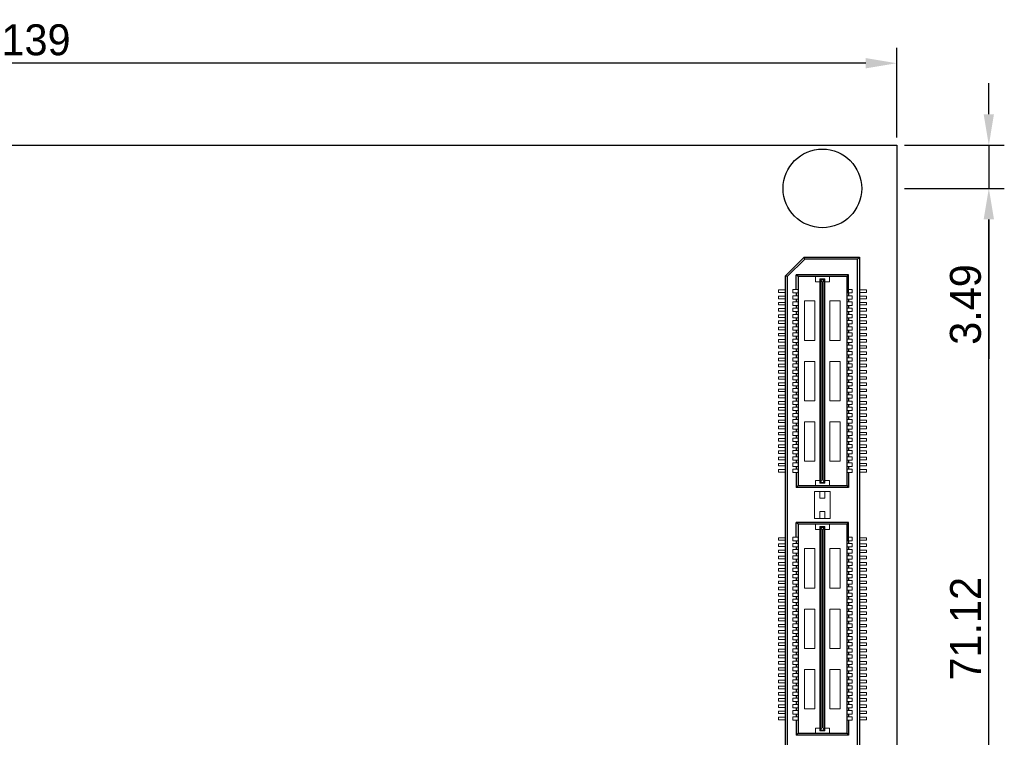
# Model space of a CAD drawing. Header units: millimetres. Extents: x 1095 to 1484, y 184 to 476.
# Tile 4 of 24: x 1178 to 1258, y 225 to 283. Entities that reach past the tile are written whole.
import ezdxf

# ---------------------------------------------------------------- set-up
doc = ezdxf.new("R2010")
doc.units = ezdxf.units.MM
doc.header["$LTSCALE"] = 0.1
doc.layers.add('daughter', color=7, linetype='Continuous')
doc.layers.add('yellow', color=5, linetype='Continuous')
doc.dimstyles.new('ISO-25', dxfattribs={"dimtxt": 2.5, "dimasz": 2.5, "dimexe": 1.25, "dimexo": 0.625, "dimtad": 1, "dimdsep": 46, "dimtxsty": 'Standard', "dimcen": 2.5, "dimadec": 0, "dimazin": 0, "dimtfac": 1, "dimtmove": 0, "dimatfit": 3, "dimfxl": 0, "dimarcsym": 0})

# ---------------------------------------------------------------- blocks, each defined once
blk = doc.blocks.new('*D1')
at = {"layer": 'Defpoints', "color": 0}
for p in [(1110.199, 279.427), (1110.199, 272.807), (1249.199, 272.807)]:
    blk.add_point(p, dxfattribs=at)
at = {"layer": 'yellow', "color": 0, "lineweight": -2}
for p, q in [((1110.199, 273.432), (1110.199, 280.677)), ((1249.199, 273.432), (1249.199, 280.677)), ((1246.699, 279.427), (1112.699, 279.427))]:
    blk.add_line(p, q, dxfattribs=at)
at = {"layer": 'yellow', "color": 0}
for points in [[(1112.699, 279.844), (1112.699, 279.011), (1110.199, 279.427)], [(1246.699, 279.844), (1246.699, 279.011), (1249.199, 279.427)]]:
    blk.add_solid(points, dxfattribs=at)
at = {"layer": 'yellow', "color": 0, "insert": (1179.699, 281.302), "char_height": 2.5, "attachment_point": 5}
blk.add_mtext('139', dxfattribs=at)
blk = doc.blocks.new('*D42')
at = {"layer": 'Defpoints', "color": 0}
for p in [(1249.199, 272.807), (1249.199, 269.315), (1256.64, 269.315)]:
    blk.add_point(p, dxfattribs=at)
at = {"layer": 'yellow', "color": 0, "lineweight": -2}
for p, q in [((1256.64, 275.307), (1256.64, 277.807)), ((1249.824, 272.807), (1257.89, 272.807)), ((1256.64, 272.807), (1256.64, 269.315)), ((1249.824, 269.315), (1257.89, 269.315)), ((1256.64, 266.815), (1256.64, 255.565))]:
    blk.add_line(p, q, dxfattribs=at)
at = {"layer": 'yellow', "color": 0}
for points in [[(1256.223, 275.307), (1257.056, 275.307), (1256.64, 272.807)], [(1256.223, 266.815), (1257.056, 266.815), (1256.64, 269.315)]]:
    blk.add_solid(points, dxfattribs=at)
at = {"layer": 'yellow', "color": 0, "insert": (1254.765, 259.94), "char_height": 2.5, "attachment_point": 5, "rotation": 90}
blk.add_mtext('3.49', dxfattribs=at)
blk = doc.blocks.new('*D43')
at = {"layer": 'Defpoints', "color": 0}
for p in [(1249.199, 269.315), (1256.64, 269.315), (1249.199, 198.195)]:
    blk.add_point(p, dxfattribs=at)
at = {"layer": 'yellow', "color": 0, "lineweight": -2}
for p, q in [((1249.824, 269.315), (1257.89, 269.315)), ((1256.64, 200.695), (1256.64, 266.815)), ((1249.824, 198.195), (1257.89, 198.195))]:
    blk.add_line(p, q, dxfattribs=at)
at = {"layer": 'yellow', "color": 0}
for points in [[(1256.223, 266.815), (1257.056, 266.815), (1256.64, 269.315)], [(1256.223, 200.695), (1257.056, 200.695), (1256.64, 198.195)]]:
    blk.add_solid(points, dxfattribs=at)
at = {"layer": 'yellow', "color": 0, "insert": (1254.765, 233.755), "char_height": 2.5, "attachment_point": 5, "rotation": 90}
blk.add_mtext('71.12', dxfattribs=at)

msp = doc.modelspace()

# ---------------------------------------------------------------- linework, layer by layer
for p, q in [((1240.214, 262.259), (1241.715, 263.759)), ((1241.776, 263.611), (1240.362, 262.198)), ((1241.776, 263.611), (1241.715, 263.759)), ((1241.715, 263.759), (1246.184, 263.759)), ((1246.036, 263.611), (1241.776, 263.611)), ((1246.036, 263.611), (1246.184, 263.759)), ((1246.036, 203.899), (1246.036, 263.611)), ((1246.184, 263.759), (1246.184, 203.75)), ((1240.214, 205.251), (1240.214, 262.259)), ((1240.362, 262.198), (1240.214, 262.259)), ((1240.362, 262.198), (1240.362, 205.312)), ((1245.316, 262.343), (1241.083, 262.343)), ((1241.231, 262.198), (1241.083, 262.343)), ((1241.083, 261.145), (1241.083, 262.343)), ((1245.168, 262.198), (1241.231, 262.198)), ((1241.231, 262.198), (1241.231, 245.318)), ((1245.168, 262.198), (1245.168, 245.318)), ((1245.171, 262.198), (1245.316, 262.343)), ((1245.316, 260.871), (1245.316, 262.343)), ((1241.083, 260.871), (1241.083, 260.645)), ((1245.316, 260.871), (1245.316, 260.645)), ((1241.083, 260.371), (1241.083, 260.145)), ((1245.316, 260.371), (1245.316, 260.145)), ((1241.083, 259.871), (1241.083, 259.645)), ((1241.083, 259.371), (1241.083, 259.145)), ((1245.316, 259.871), (1245.316, 259.645)), ((1245.316, 259.371), (1245.316, 259.145)), ((1241.083, 258.871), (1241.083, 258.645)), ((1245.316, 258.871), (1245.316, 258.645)), ((1241.083, 258.371), (1241.083, 258.145)), ((1241.083, 257.871), (1241.083, 257.645)), ((1245.316, 258.371), (1245.316, 258.145)), ((1245.316, 257.871), (1245.316, 257.645)), ((1241.083, 257.371), (1241.083, 257.145)), ((1241.083, 256.871), (1241.083, 256.645)), ((1245.316, 257.371), (1245.316, 257.145)), ((1245.316, 256.871), (1245.316, 256.645)), ((1241.083, 256.371), (1241.083, 256.145)), ((1245.316, 256.371), (1245.316, 256.145)), ((1241.083, 255.871), (1241.083, 255.645)), ((1241.083, 255.371), (1241.083, 255.145)), ((1245.316, 255.871), (1245.316, 255.645)), ((1245.316, 255.371), (1245.316, 255.145)), ((1241.083, 254.871), (1241.083, 254.645)), ((1245.316, 254.871), (1245.316, 254.645)), ((1241.083, 254.371), (1241.083, 254.145)), ((1241.083, 253.871), (1241.083, 253.645)), ((1245.316, 254.371), (1245.316, 254.145)), ((1245.316, 253.871), (1245.316, 253.645)), ((1241.083, 253.371), (1241.083, 253.145)), ((1241.083, 252.871), (1241.083, 252.645)), ((1245.316, 253.371), (1245.316, 253.145)), ((1245.316, 252.871), (1245.316, 252.645)), ((1241.083, 252.371), (1241.083, 252.145)), ((1245.316, 252.371), (1245.316, 252.145)), ((1241.083, 251.871), (1241.083, 251.645)), ((1241.083, 251.371), (1241.083, 251.145)), ((1245.316, 251.871), (1245.316, 251.645)), ((1245.316, 251.371), (1245.316, 251.145)), ((1241.083, 250.871), (1241.083, 250.645)), ((1245.316, 250.871), (1245.316, 250.645)), ((1241.083, 250.371), (1241.083, 250.145)), ((1241.083, 249.871), (1241.083, 249.645)), ((1245.316, 250.371), (1245.316, 250.145)), ((1245.316, 249.871), (1245.316, 249.645)), ((1241.083, 249.371), (1241.083, 249.145)), ((1241.083, 248.871), (1241.083, 248.645)), ((1245.316, 249.371), (1245.316, 249.145)), ((1245.316, 248.871), (1245.316, 248.645)), ((1241.083, 248.371), (1241.083, 248.145)), ((1245.316, 248.371), (1245.316, 248.145)), ((1241.083, 247.871), (1241.083, 247.645)), ((1241.083, 247.371), (1241.083, 247.145)), ((1245.316, 247.871), (1245.316, 247.645)), ((1245.316, 247.371), (1245.316, 247.145)), ((1241.083, 246.871), (1241.083, 246.645)), ((1245.316, 246.871), (1245.316, 246.645)), ((1241.083, 246.371), (1241.083, 245.153)), ((1245.316, 246.371), (1245.316, 245.153)), ((1241.231, 245.318), (1241.083, 245.153)), ((1245.316, 245.153), (1241.083, 245.153)), ((1241.231, 245.318), (1245.168, 245.318)), ((1245.168, 245.318), (1245.316, 245.153)), ((1245.316, 242.34), (1241.083, 242.34)), ((1241.083, 241.142), (1241.083, 242.34)), ((1241.231, 242.195), (1241.083, 242.34)), ((1245.168, 242.195), (1241.231, 242.195)), ((1241.231, 242.195), (1241.231, 225.315)), ((1245.168, 242.195), (1245.168, 225.315)), ((1245.171, 242.195), (1245.316, 242.34)), ((1245.316, 240.868), (1245.316, 242.34)), ((1241.083, 240.868), (1241.083, 240.642)), ((1241.083, 240.368), (1241.083, 240.142)), ((1245.316, 240.868), (1245.316, 240.642)), ((1245.316, 240.368), (1245.316, 240.142)), ((1241.083, 239.868), (1241.083, 239.642)), ((1241.083, 239.368), (1241.083, 239.142)), ((1245.316, 239.868), (1245.316, 239.642)), ((1245.316, 239.368), (1245.316, 239.142)), ((1241.083, 238.868), (1241.083, 238.642)), ((1245.316, 238.868), (1245.316, 238.642)), ((1241.083, 238.368), (1241.083, 238.142)), ((1241.083, 237.868), (1241.083, 237.642)), ((1245.316, 238.368), (1245.316, 238.142)), ((1245.316, 237.868), (1245.316, 237.642)), ((1241.083, 237.368), (1241.083, 237.142)), ((1245.316, 237.368), (1245.316, 237.142)), ((1241.083, 236.868), (1241.083, 236.642)), ((1241.083, 236.368), (1241.083, 236.142)), ((1245.316, 236.868), (1245.316, 236.642)), ((1245.316, 236.368), (1245.316, 236.142)), ((1241.083, 235.868), (1241.083, 235.642)), ((1241.083, 235.368), (1241.083, 235.142)), ((1245.316, 235.868), (1245.316, 235.642)), ((1245.316, 235.368), (1245.316, 235.142)), ((1241.083, 234.868), (1241.083, 234.642)), ((1245.316, 234.868), (1245.316, 234.642)), ((1241.083, 234.368), (1241.083, 234.142)), ((1241.083, 233.868), (1241.083, 233.642)), ((1245.316, 234.368), (1245.316, 234.142)), ((1245.316, 233.868), (1245.316, 233.642)), ((1241.083, 233.368), (1241.083, 233.142)), ((1245.316, 233.368), (1245.316, 233.142)), ((1241.083, 232.868), (1241.083, 232.642)), ((1241.083, 232.368), (1241.083, 232.142)), ((1245.316, 232.868), (1245.316, 232.642)), ((1245.316, 232.368), (1245.316, 232.142)), ((1241.083, 231.868), (1241.083, 231.642)), ((1245.316, 231.868), (1245.316, 231.642)), ((1241.083, 231.368), (1241.083, 231.142)), ((1241.083, 230.868), (1241.083, 230.642)), ((1245.316, 231.368), (1245.316, 231.142)), ((1245.316, 230.868), (1245.316, 230.642)), ((1241.083, 230.368), (1241.083, 230.142)), ((1241.083, 229.868), (1241.083, 229.642)), ((1245.316, 230.368), (1245.316, 230.142)), ((1245.316, 229.868), (1245.316, 229.642)), ((1241.083, 229.368), (1241.083, 229.142)), ((1245.316, 229.368), (1245.316, 229.142)), ((1241.083, 228.868), (1241.083, 228.642)), ((1241.083, 228.368), (1241.083, 228.142)), ((1245.316, 228.868), (1245.316, 228.642)), ((1245.316, 228.368), (1245.316, 228.142)), ((1241.083, 227.868), (1241.083, 227.642)), ((1245.316, 227.868), (1245.316, 227.642)), ((1241.083, 227.368), (1241.083, 227.142)), ((1241.083, 226.868), (1241.083, 226.642)), ((1245.316, 227.368), (1245.316, 227.142)), ((1245.316, 226.868), (1245.316, 226.642)), ((1241.083, 226.368), (1241.083, 225.15)), ((1245.316, 226.368), (1245.316, 225.15)), ((1241.231, 225.315), (1241.083, 225.15)), ((1245.316, 225.15), (1241.083, 225.15)), ((1241.231, 225.315), (1245.168, 225.315)), ((1245.168, 225.315), (1245.316, 225.15))]:
    msp.add_line(p, q)
at = {"lineweight": 5}
for p, q in [((1242.634, 262.198), (1242.634, 261.778)), ((1242.989, 261.778), (1242.634, 261.778)), ((1243.409, 262.004), (1242.989, 262.004)), ((1242.989, 261.778), (1242.989, 262.004)), ((1243.006, 261.94), (1243.393, 261.94)), ((1243.006, 245.576), (1243.006, 261.94)), ((1243.151, 261.761), (1243.038, 261.94)), ((1243.038, 245.576), (1243.038, 261.94)), ((1243.151, 245.755), (1243.151, 261.761)), ((1243.248, 261.761), (1243.345, 261.94)), ((1243.248, 245.755), (1243.248, 261.761)), ((1243.345, 245.576), (1243.345, 261.94)), ((1243.393, 245.576), (1243.393, 261.94)), ((1243.409, 261.778), (1243.409, 262.004)), ((1243.765, 261.778), (1243.409, 261.778)), ((1243.765, 262.198), (1243.765, 261.778)), ((1239.645, 261.113), (1240.214, 261.113)), ((1239.645, 260.903), (1239.645, 261.113)), ((1239.645, 260.903), (1240.214, 260.903)), ((1240.808, 261.145), (1241.228, 261.145)), ((1240.808, 261.145), (1240.808, 260.871)), ((1240.808, 260.871), (1241.228, 260.871)), ((1245.591, 261.145), (1245.171, 261.145)), ((1245.591, 260.871), (1245.171, 260.871)), ((1245.591, 261.145), (1245.591, 260.871)), ((1246.754, 261.113), (1246.184, 261.113)), ((1246.754, 260.903), (1246.184, 260.903)), ((1246.754, 260.903), (1246.754, 261.113)), ((1239.645, 260.403), (1239.645, 260.613)), ((1239.645, 260.613), (1240.214, 260.613)), ((1239.645, 260.403), (1240.214, 260.403)), ((1239.645, 259.903), (1239.645, 260.113)), ((1239.645, 260.113), (1240.214, 260.113)), ((1240.808, 260.645), (1240.808, 260.371)), ((1240.808, 260.645), (1241.228, 260.645)), ((1240.808, 260.371), (1241.228, 260.371)), ((1240.808, 260.145), (1240.808, 259.871)), ((1240.808, 260.145), (1241.228, 260.145)), ((1241.761, 260.229), (1241.761, 257.046)), ((1242.602, 260.229), (1241.761, 260.229)), ((1242.602, 260.229), (1242.602, 257.046)), ((1243.797, 260.229), (1243.797, 257.046)), ((1244.637, 260.229), (1243.797, 260.229)), ((1244.637, 260.229), (1244.637, 257.046)), ((1245.591, 260.645), (1245.171, 260.645)), ((1245.591, 260.371), (1245.171, 260.371)), ((1245.591, 260.145), (1245.171, 260.145)), ((1245.591, 260.645), (1245.591, 260.371)), ((1245.591, 260.145), (1245.591, 259.871)), ((1246.754, 260.613), (1246.184, 260.613)), ((1246.754, 260.403), (1246.184, 260.403)), ((1246.754, 260.113), (1246.184, 260.113)), ((1246.754, 260.403), (1246.754, 260.613)), ((1246.754, 259.903), (1246.754, 260.113)), ((1239.645, 259.903), (1240.214, 259.903)), ((1239.645, 259.613), (1240.214, 259.613)), ((1239.645, 259.403), (1239.645, 259.613)), ((1239.645, 259.403), (1240.214, 259.403)), ((1240.808, 259.871), (1241.228, 259.871)), ((1240.808, 259.645), (1241.228, 259.645)), ((1240.808, 259.645), (1240.808, 259.371)), ((1240.808, 259.371), (1241.228, 259.371)), ((1245.591, 259.871), (1245.171, 259.871)), ((1245.591, 259.645), (1245.171, 259.645)), ((1245.591, 259.371), (1245.171, 259.371)), ((1245.591, 259.645), (1245.591, 259.371)), ((1246.754, 259.903), (1246.184, 259.903)), ((1246.754, 259.613), (1246.184, 259.613)), ((1246.754, 259.403), (1246.184, 259.403)), ((1246.754, 259.403), (1246.754, 259.613)), ((1239.645, 258.903), (1239.645, 259.113)), ((1239.645, 259.113), (1240.214, 259.113)), ((1239.645, 258.903), (1240.214, 258.903)), ((1239.645, 258.613), (1240.214, 258.613)), ((1239.645, 258.403), (1239.645, 258.613)), ((1240.808, 259.145), (1240.808, 258.871)), ((1240.808, 259.145), (1241.228, 259.145)), ((1240.808, 258.871), (1241.228, 258.871)), ((1240.808, 258.645), (1241.228, 258.645)), ((1240.808, 258.645), (1240.808, 258.371)), ((1245.591, 259.145), (1245.171, 259.145)), ((1245.591, 258.871), (1245.171, 258.871)), ((1245.591, 258.645), (1245.171, 258.645)), ((1245.591, 259.145), (1245.591, 258.871)), ((1245.591, 258.645), (1245.591, 258.371)), ((1246.754, 259.113), (1246.184, 259.113)), ((1246.754, 258.903), (1246.184, 258.903)), ((1246.754, 258.613), (1246.184, 258.613)), ((1246.754, 258.903), (1246.754, 259.113)), ((1246.754, 258.403), (1246.754, 258.613)), ((1239.645, 258.403), (1240.214, 258.403)), ((1239.645, 258.113), (1240.214, 258.113)), ((1239.645, 257.903), (1239.645, 258.113)), ((1239.645, 257.903), (1240.214, 257.903)), ((1239.645, 257.403), (1239.645, 257.613)), ((1239.645, 257.613), (1240.214, 257.613)), ((1240.808, 258.371), (1241.228, 258.371)), ((1240.808, 258.145), (1241.228, 258.145)), ((1240.808, 258.145), (1240.808, 257.871)), ((1240.808, 257.871), (1241.228, 257.871)), ((1240.808, 257.645), (1240.808, 257.371)), ((1240.808, 257.645), (1241.228, 257.645)), ((1245.591, 258.371), (1245.171, 258.371)), ((1245.591, 258.145), (1245.171, 258.145)), ((1245.591, 257.871), (1245.171, 257.871)), ((1245.591, 257.645), (1245.171, 257.645)), ((1245.591, 258.145), (1245.591, 257.871)), ((1245.591, 257.645), (1245.591, 257.371)), ((1246.754, 258.403), (1246.184, 258.403)), ((1246.754, 258.113), (1246.184, 258.113)), ((1246.754, 257.903), (1246.184, 257.903)), ((1246.754, 257.613), (1246.184, 257.613)), ((1246.754, 257.903), (1246.754, 258.113)), ((1246.754, 257.403), (1246.754, 257.613)), ((1239.645, 257.403), (1240.214, 257.403)), ((1239.645, 256.903), (1239.645, 257.113)), ((1239.645, 257.113), (1240.21, 257.113)), ((1239.645, 256.903), (1240.214, 256.903)), ((1240.808, 257.371), (1241.228, 257.371)), ((1240.808, 257.145), (1240.808, 256.871)), ((1240.808, 257.145), (1241.228, 257.145)), ((1240.808, 256.871), (1241.228, 256.871)), ((1242.602, 257.046), (1241.761, 257.046)), ((1244.637, 257.046), (1243.797, 257.046)), ((1245.591, 257.371), (1245.171, 257.371)), ((1245.591, 257.145), (1245.171, 257.145)), ((1245.591, 256.871), (1245.171, 256.871)), ((1245.591, 257.145), (1245.591, 256.871)), ((1246.754, 257.403), (1246.184, 257.403)), ((1246.754, 256.903), (1246.184, 256.903)), ((1246.754, 257.113), (1246.188, 257.113)), ((1246.754, 256.903), (1246.754, 257.113)), ((1239.645, 256.613), (1240.214, 256.613)), ((1239.645, 256.403), (1239.645, 256.613)), ((1239.645, 256.403), (1240.214, 256.403)), ((1239.645, 256.113), (1240.214, 256.113)), ((1239.645, 255.903), (1239.645, 256.113)), ((1240.808, 256.645), (1241.228, 256.645)), ((1240.808, 256.645), (1240.808, 256.371)), ((1240.808, 256.371), (1241.228, 256.371)), ((1240.808, 256.145), (1241.228, 256.145)), ((1240.808, 256.145), (1240.808, 255.871)), ((1245.591, 256.645), (1245.171, 256.645)), ((1245.591, 256.371), (1245.171, 256.371)), ((1245.591, 256.145), (1245.171, 256.145)), ((1245.591, 256.645), (1245.591, 256.371)), ((1245.591, 256.145), (1245.591, 255.871)), ((1246.754, 256.613), (1246.184, 256.613)), ((1246.754, 256.403), (1246.184, 256.403)), ((1246.754, 256.113), (1246.184, 256.113)), ((1246.754, 256.403), (1246.754, 256.613)), ((1246.754, 255.903), (1246.754, 256.113)), ((1239.645, 255.903), (1240.214, 255.903)), ((1239.645, 255.403), (1239.645, 255.613)), ((1239.645, 255.613), (1240.214, 255.613)), ((1239.645, 255.403), (1240.214, 255.403)), ((1240.808, 255.871), (1241.228, 255.871)), ((1240.808, 255.645), (1240.808, 255.371)), ((1240.808, 255.645), (1241.228, 255.645)), ((1240.808, 255.371), (1241.228, 255.371)), ((1241.761, 255.349), (1241.761, 252.167)), ((1242.602, 255.349), (1241.761, 255.349)), ((1242.602, 255.349), (1242.602, 252.167)), ((1243.797, 255.349), (1243.797, 252.167)), ((1244.637, 255.349), (1243.797, 255.349)), ((1244.637, 255.349), (1244.637, 252.167)), ((1245.591, 255.871), (1245.171, 255.871)), ((1245.591, 255.645), (1245.171, 255.645)), ((1245.591, 255.371), (1245.171, 255.371)), ((1245.591, 255.645), (1245.591, 255.371)), ((1246.754, 255.903), (1246.184, 255.903)), ((1246.754, 255.613), (1246.184, 255.613)), ((1246.754, 255.403), (1246.184, 255.403)), ((1246.754, 255.403), (1246.754, 255.613)), ((1239.645, 255.113), (1240.214, 255.113)), ((1239.645, 254.903), (1239.645, 255.113)), ((1239.645, 254.903), (1240.214, 254.903)), ((1239.645, 254.613), (1240.214, 254.613)), ((1239.645, 254.403), (1239.645, 254.613)), ((1240.808, 255.145), (1241.228, 255.145)), ((1240.808, 255.145), (1240.808, 254.871)), ((1240.808, 254.871), (1241.228, 254.871)), ((1240.808, 254.645), (1240.808, 254.371)), ((1240.808, 254.645), (1241.228, 254.645)), ((1245.591, 255.145), (1245.171, 255.145)), ((1245.591, 254.871), (1245.171, 254.871)), ((1245.591, 254.645), (1245.171, 254.645)), ((1245.591, 255.145), (1245.591, 254.871)), ((1245.591, 254.645), (1245.591, 254.371)), ((1246.754, 255.113), (1246.184, 255.113)), ((1246.754, 254.903), (1246.184, 254.903)), ((1246.754, 254.613), (1246.184, 254.613)), ((1246.754, 254.903), (1246.754, 255.113)), ((1246.754, 254.403), (1246.754, 254.613)), ((1239.645, 254.403), (1240.214, 254.403)), ((1239.645, 254.113), (1240.214, 254.113)), ((1239.645, 253.903), (1239.645, 254.113)), ((1239.645, 253.903), (1240.214, 253.903)), ((1240.808, 254.371), (1241.228, 254.371)), ((1240.808, 254.145), (1241.228, 254.145)), ((1240.808, 254.145), (1240.808, 253.871)), ((1240.808, 253.871), (1241.228, 253.871)), ((1240.808, 253.645), (1241.228, 253.645)), ((1240.808, 253.645), (1240.808, 253.371)), ((1245.591, 254.371), (1245.171, 254.371)), ((1245.591, 254.145), (1245.171, 254.145)), ((1245.591, 253.871), (1245.171, 253.871)), ((1245.591, 253.645), (1245.171, 253.645)), ((1245.591, 254.145), (1245.591, 253.871)), ((1245.591, 253.645), (1245.591, 253.371)), ((1246.754, 254.403), (1246.184, 254.403)), ((1246.754, 254.113), (1246.184, 254.113)), ((1246.754, 253.903), (1246.184, 253.903)), ((1246.754, 253.903), (1246.754, 254.113)), ((1239.645, 253.613), (1240.214, 253.613)), ((1239.645, 253.403), (1239.645, 253.613)), ((1239.645, 253.403), (1240.214, 253.403)), ((1239.645, 253.113), (1240.214, 253.113)), ((1239.645, 252.903), (1239.645, 253.113)), ((1239.645, 252.903), (1240.214, 252.903)), ((1240.808, 253.371), (1241.228, 253.371)), ((1240.808, 253.145), (1241.228, 253.145)), ((1240.808, 253.145), (1240.808, 252.871)), ((1240.808, 252.871), (1241.228, 252.871)), ((1245.591, 253.371), (1245.171, 253.371)), ((1245.591, 253.145), (1245.171, 253.145)), ((1245.591, 252.871), (1245.171, 252.871)), ((1245.591, 253.145), (1245.591, 252.871)), ((1246.754, 253.613), (1246.184, 253.613)), ((1246.754, 253.403), (1246.184, 253.403)), ((1246.754, 253.113), (1246.184, 253.113)), ((1246.754, 252.903), (1246.184, 252.903)), ((1246.754, 253.403), (1246.754, 253.613)), ((1246.754, 252.903), (1246.754, 253.113)), ((1239.645, 252.613), (1240.214, 252.613)), ((1239.645, 252.403), (1239.645, 252.613)), ((1239.645, 252.403), (1240.214, 252.403)), ((1239.645, 252.113), (1240.214, 252.113)), ((1239.645, 251.903), (1239.645, 252.113)), ((1240.808, 252.645), (1240.808, 252.371)), ((1240.808, 252.645), (1241.228, 252.645)), ((1240.808, 252.371), (1241.228, 252.371)), ((1240.808, 252.145), (1241.228, 252.145)), ((1240.808, 252.145), (1240.808, 251.871)), ((1242.602, 252.167), (1241.761, 252.167)), ((1244.637, 252.167), (1243.797, 252.167)), ((1245.591, 252.645), (1245.171, 252.645)), ((1245.591, 252.371), (1245.171, 252.371)), ((1245.591, 252.145), (1245.171, 252.145)), ((1245.591, 252.645), (1245.591, 252.371)), ((1245.591, 252.145), (1245.591, 251.871)), ((1246.754, 252.613), (1246.184, 252.613)), ((1246.754, 252.403), (1246.184, 252.403)), ((1246.754, 252.113), (1246.184, 252.113)), ((1246.754, 252.403), (1246.754, 252.613)), ((1246.754, 251.903), (1246.754, 252.113)), ((1239.645, 251.903), (1240.214, 251.903)), ((1239.645, 251.613), (1240.214, 251.613)), ((1239.645, 251.403), (1239.645, 251.613)), ((1239.645, 251.403), (1240.214, 251.403)), ((1240.808, 251.871), (1241.228, 251.871)), ((1240.808, 251.645), (1241.228, 251.645)), ((1240.808, 251.645), (1240.808, 251.371)), ((1240.808, 251.371), (1241.228, 251.371)), ((1245.591, 251.871), (1245.171, 251.871)), ((1245.591, 251.645), (1245.171, 251.645)), ((1245.591, 251.371), (1245.171, 251.371)), ((1245.591, 251.645), (1245.591, 251.371)), ((1246.754, 251.903), (1246.184, 251.903)), ((1246.754, 251.613), (1246.184, 251.613)), ((1246.754, 251.403), (1246.184, 251.403)), ((1246.754, 251.403), (1246.754, 251.613)), ((1239.645, 251.113), (1240.21, 251.113)), ((1239.645, 250.903), (1239.645, 251.113)), ((1239.645, 250.903), (1240.214, 250.903)), ((1239.645, 250.403), (1239.645, 250.613)), ((1239.645, 250.613), (1240.214, 250.613)), ((1240.808, 251.145), (1241.228, 251.145)), ((1240.808, 251.145), (1240.808, 250.871)), ((1240.808, 250.871), (1241.228, 250.871)), ((1240.808, 250.645), (1240.808, 250.371)), ((1240.808, 250.645), (1241.228, 250.645)), ((1241.761, 250.47), (1241.761, 247.287)), ((1242.602, 250.47), (1241.761, 250.47)), ((1242.602, 250.47), (1242.602, 247.287)), ((1243.797, 250.47), (1243.797, 247.287)), ((1244.637, 250.47), (1243.797, 250.47)), ((1244.637, 250.47), (1244.637, 247.287)), ((1245.591, 251.145), (1245.171, 251.145)), ((1245.591, 250.871), (1245.171, 250.871)), ((1245.591, 250.645), (1245.171, 250.645)), ((1245.591, 251.145), (1245.591, 250.871)), ((1245.591, 250.645), (1245.591, 250.371)), ((1246.754, 250.903), (1246.184, 250.903)), ((1246.754, 250.613), (1246.184, 250.613)), ((1246.754, 251.113), (1246.188, 251.113)), ((1246.754, 250.903), (1246.754, 251.113)), ((1246.754, 250.403), (1246.754, 250.613)), ((1239.645, 250.403), (1240.214, 250.403)), ((1239.645, 250.113), (1240.214, 250.113)), ((1239.645, 249.903), (1239.645, 250.113)), ((1239.645, 249.903), (1240.214, 249.903)), ((1240.808, 250.371), (1241.228, 250.371)), ((1240.808, 250.145), (1240.808, 249.871)), ((1240.808, 250.145), (1241.228, 250.145)), ((1240.808, 249.871), (1241.228, 249.871)), ((1245.591, 250.371), (1245.171, 250.371)), ((1245.591, 250.145), (1245.171, 250.145)), ((1245.591, 249.871), (1245.171, 249.871)), ((1245.591, 250.145), (1245.591, 249.871)), ((1246.754, 250.403), (1246.184, 250.403)), ((1246.754, 250.113), (1246.184, 250.113)), ((1246.754, 249.903), (1246.184, 249.903)), ((1246.754, 249.903), (1246.754, 250.113)), ((1239.645, 249.613), (1240.214, 249.613)), ((1239.645, 249.403), (1239.645, 249.613)), ((1239.645, 249.403), (1240.214, 249.403)), ((1239.645, 249.113), (1240.214, 249.113)), ((1239.645, 248.903), (1239.645, 249.113)), ((1239.645, 248.903), (1240.214, 248.903)), ((1240.808, 249.645), (1241.228, 249.645)), ((1240.808, 249.645), (1240.808, 249.371)), ((1240.808, 249.371), (1241.228, 249.371)), ((1240.808, 249.145), (1241.228, 249.145)), ((1240.808, 249.145), (1240.808, 248.871)), ((1240.808, 248.871), (1241.228, 248.871)), ((1245.591, 249.645), (1245.171, 249.645)), ((1245.591, 249.371), (1245.171, 249.371)), ((1245.591, 249.145), (1245.171, 249.145)), ((1245.591, 248.871), (1245.171, 248.871)), ((1245.591, 249.645), (1245.591, 249.371)), ((1245.591, 249.145), (1245.591, 248.871)), ((1246.754, 249.613), (1246.184, 249.613)), ((1246.754, 249.403), (1246.184, 249.403)), ((1246.754, 249.113), (1246.184, 249.113)), ((1246.754, 248.903), (1246.184, 248.903)), ((1246.754, 249.403), (1246.754, 249.613)), ((1246.754, 248.903), (1246.754, 249.113)), ((1239.645, 248.403), (1239.645, 248.613)), ((1239.645, 248.613), (1240.214, 248.613)), ((1239.645, 248.403), (1240.214, 248.403)), ((1239.645, 247.903), (1239.645, 248.113)), ((1239.645, 248.113), (1240.21, 248.113)), ((1240.808, 248.645), (1241.228, 248.645)), ((1240.808, 248.645), (1240.808, 248.371)), ((1240.808, 248.371), (1241.228, 248.371)), ((1240.808, 248.145), (1240.808, 247.871)), ((1240.808, 248.145), (1241.228, 248.145)), ((1245.591, 248.645), (1245.171, 248.645)), ((1245.591, 248.371), (1245.171, 248.371)), ((1245.591, 248.145), (1245.171, 248.145)), ((1245.591, 248.645), (1245.591, 248.371)), ((1245.591, 248.145), (1245.591, 247.871)), ((1246.754, 248.613), (1246.184, 248.613)), ((1246.754, 248.403), (1246.184, 248.403)), ((1246.754, 248.113), (1246.188, 248.113)), ((1246.754, 248.403), (1246.754, 248.613)), ((1246.754, 247.903), (1246.754, 248.113)), ((1239.645, 247.903), (1240.214, 247.903)), ((1239.645, 247.403), (1239.645, 247.613)), ((1239.645, 247.613), (1240.214, 247.613)), ((1239.645, 247.403), (1240.214, 247.403)), ((1240.808, 247.871), (1241.228, 247.871)), ((1240.808, 247.645), (1241.228, 247.645)), ((1240.808, 247.645), (1240.808, 247.371)), ((1240.808, 247.371), (1241.228, 247.371)), ((1242.602, 247.287), (1241.761, 247.287)), ((1244.637, 247.287), (1243.797, 247.287)), ((1245.591, 247.871), (1245.171, 247.871)), ((1245.591, 247.645), (1245.171, 247.645)), ((1245.591, 247.371), (1245.171, 247.371)), ((1245.591, 247.645), (1245.591, 247.371)), ((1246.754, 247.903), (1246.184, 247.903)), ((1246.754, 247.613), (1246.184, 247.613)), ((1246.754, 247.403), (1246.184, 247.403)), ((1246.754, 247.403), (1246.754, 247.613)), ((1239.645, 246.903), (1239.645, 247.113)), ((1239.645, 247.113), (1240.214, 247.113)), ((1239.645, 246.903), (1240.214, 246.903)), ((1239.645, 246.403), (1239.645, 246.613)), ((1239.645, 246.613), (1240.214, 246.613)), ((1240.808, 247.145), (1240.808, 246.871)), ((1240.808, 247.145), (1241.228, 247.145)), ((1240.808, 246.871), (1241.228, 246.871)), ((1240.808, 246.645), (1240.808, 246.371)), ((1240.808, 246.645), (1241.228, 246.645)), ((1245.591, 247.145), (1245.171, 247.145)), ((1245.591, 246.871), (1245.171, 246.871)), ((1245.591, 246.645), (1245.171, 246.645)), ((1245.591, 247.145), (1245.591, 246.871)), ((1245.591, 246.645), (1245.591, 246.371)), ((1246.754, 247.113), (1246.184, 247.113)), ((1246.754, 246.903), (1246.184, 246.903)), ((1246.754, 246.613), (1246.184, 246.613)), ((1246.754, 246.903), (1246.754, 247.113)), ((1246.754, 246.403), (1246.754, 246.613)), ((1239.645, 246.403), (1240.214, 246.403)), ((1240.808, 246.371), (1241.228, 246.371)), ((1242.989, 245.738), (1242.634, 245.738)), ((1242.634, 245.318), (1242.634, 245.738)), ((1242.989, 245.738), (1242.989, 245.512)), ((1243.151, 245.755), (1243.038, 245.576)), ((1243.248, 245.755), (1243.345, 245.576)), ((1243.409, 245.738), (1243.409, 245.512)), ((1243.765, 245.738), (1243.409, 245.738)), ((1243.765, 245.318), (1243.765, 245.738)), ((1245.591, 246.371), (1245.171, 246.371)), ((1246.754, 246.403), (1246.184, 246.403)), ((1243.409, 245.512), (1242.989, 245.512)), ((1243.006, 245.576), (1243.393, 245.576)), ((1242.569, 244.829), (1242.569, 242.664)), ((1243.83, 244.829), (1242.569, 244.829)), ((1243.005, 244.829), (1243.005, 244.296)), ((1243.393, 244.296), (1243.005, 244.296)), ((1243.393, 244.829), (1243.393, 244.296)), ((1243.83, 244.829), (1243.83, 242.664)), ((1243.83, 242.664), (1242.569, 242.664)), ((1243.393, 243.23), (1243.005, 243.23)), ((1243.005, 243.23), (1243.005, 242.664)), ((1243.393, 243.23), (1243.393, 242.664)), ((1242.634, 242.195), (1242.634, 241.775)), ((1242.989, 241.775), (1242.634, 241.775)), ((1243.409, 242.001), (1242.989, 242.001)), ((1242.989, 241.775), (1242.989, 242.001)), ((1243.006, 241.937), (1243.393, 241.937)), ((1243.006, 225.573), (1243.006, 241.937)), ((1243.151, 241.758), (1243.038, 241.937)), ((1243.038, 225.573), (1243.038, 241.937)), ((1243.151, 225.752), (1243.151, 241.758)), ((1243.248, 241.758), (1243.345, 241.937)), ((1243.248, 225.752), (1243.248, 241.758)), ((1243.345, 225.573), (1243.345, 241.937)), ((1243.393, 225.573), (1243.393, 241.937)), ((1243.409, 241.775), (1243.409, 242.001)), ((1243.765, 241.775), (1243.409, 241.775)), ((1243.765, 242.195), (1243.765, 241.775)), ((1239.645, 241.11), (1240.214, 241.11)), ((1239.645, 240.9), (1239.645, 241.11)), ((1240.808, 241.142), (1241.228, 241.142)), ((1240.808, 241.142), (1240.808, 240.868)), ((1245.591, 241.142), (1245.171, 241.142)), ((1245.591, 241.142), (1245.591, 240.868)), ((1246.754, 241.11), (1246.184, 241.11)), ((1246.754, 240.9), (1246.754, 241.11)), ((1239.645, 240.9), (1240.214, 240.9)), ((1239.645, 240.61), (1240.214, 240.61)), ((1239.645, 240.4), (1239.645, 240.61)), ((1239.645, 240.4), (1240.214, 240.4)), ((1240.808, 240.868), (1241.228, 240.868)), ((1240.808, 240.642), (1241.228, 240.642)), ((1240.808, 240.642), (1240.808, 240.368)), ((1240.808, 240.368), (1241.228, 240.368)), ((1240.808, 240.142), (1241.228, 240.142)), ((1240.808, 240.142), (1240.808, 239.868)), ((1241.761, 240.226), (1241.761, 237.043)), ((1242.602, 240.226), (1241.761, 240.226)), ((1242.602, 240.226), (1242.602, 237.043)), ((1243.797, 240.226), (1243.797, 237.043)), ((1244.637, 240.226), (1243.797, 240.226)), ((1244.637, 240.226), (1244.637, 237.043)), ((1245.591, 240.868), (1245.171, 240.868)), ((1245.591, 240.642), (1245.171, 240.642)), ((1245.591, 240.368), (1245.171, 240.368)), ((1245.591, 240.142), (1245.171, 240.142)), ((1245.591, 240.642), (1245.591, 240.368)), ((1245.591, 240.142), (1245.591, 239.868)), ((1246.754, 240.9), (1246.184, 240.9)), ((1246.754, 240.61), (1246.184, 240.61)), ((1246.754, 240.4), (1246.184, 240.4)), ((1246.754, 240.4), (1246.754, 240.61)), ((1239.645, 240.11), (1240.214, 240.11)), ((1239.645, 239.9), (1239.645, 240.11)), ((1239.645, 239.9), (1240.214, 239.9)), ((1239.645, 239.4), (1239.645, 239.61)), ((1239.645, 239.61), (1240.214, 239.61)), ((1239.645, 239.4), (1240.214, 239.4)), ((1240.808, 239.868), (1241.228, 239.868)), ((1240.808, 239.642), (1240.808, 239.368)), ((1240.808, 239.642), (1241.228, 239.642)), ((1240.808, 239.368), (1241.228, 239.368)), ((1245.591, 239.868), (1245.171, 239.868)), ((1245.591, 239.642), (1245.171, 239.642)), ((1245.591, 239.368), (1245.171, 239.368)), ((1245.591, 239.642), (1245.591, 239.368)), ((1246.754, 240.11), (1246.184, 240.11)), ((1246.754, 239.9), (1246.184, 239.9)), ((1246.754, 239.61), (1246.184, 239.61)), ((1246.754, 239.4), (1246.184, 239.4)), ((1246.754, 239.9), (1246.754, 240.11)), ((1246.754, 239.4), (1246.754, 239.61)), ((1239.645, 239.11), (1240.214, 239.11)), ((1239.645, 238.9), (1239.645, 239.11)), ((1239.645, 238.9), (1240.214, 238.9)), ((1239.645, 238.4), (1239.645, 238.61)), ((1239.645, 238.61), (1240.214, 238.61)), ((1240.808, 239.142), (1241.228, 239.142)), ((1240.808, 239.142), (1240.808, 238.868)), ((1240.808, 238.868), (1241.228, 238.868)), ((1240.808, 238.642), (1240.808, 238.368)), ((1240.808, 238.642), (1241.228, 238.642)), ((1245.591, 239.142), (1245.171, 239.142)), ((1245.591, 238.868), (1245.171, 238.868)), ((1245.591, 238.642), (1245.171, 238.642)), ((1245.591, 239.142), (1245.591, 238.868)), ((1245.591, 238.642), (1245.591, 238.368)), ((1246.754, 239.11), (1246.184, 239.11)), ((1246.754, 238.9), (1246.184, 238.9)), ((1246.754, 238.61), (1246.184, 238.61)), ((1246.754, 238.9), (1246.754, 239.11)), ((1246.754, 238.4), (1246.754, 238.61)), ((1239.645, 238.4), (1240.214, 238.4)), ((1239.645, 238.11), (1240.214, 238.11)), ((1239.645, 237.9), (1239.645, 238.11)), ((1239.645, 237.9), (1240.214, 237.9)), ((1240.808, 238.368), (1241.228, 238.368)), ((1240.808, 238.142), (1240.808, 237.868)), ((1240.808, 238.142), (1241.228, 238.142)), ((1240.808, 237.868), (1241.228, 237.868)), ((1245.591, 238.368), (1245.171, 238.368)), ((1245.591, 238.142), (1245.171, 238.142)), ((1245.591, 237.868), (1245.171, 237.868)), ((1245.591, 238.142), (1245.591, 237.868)), ((1246.754, 238.4), (1246.184, 238.4)), ((1246.754, 238.11), (1246.184, 238.11)), ((1246.754, 237.9), (1246.184, 237.9)), ((1246.754, 237.9), (1246.754, 238.11)), ((1239.645, 237.4), (1239.645, 237.61)), ((1239.645, 237.61), (1240.214, 237.61)), ((1239.645, 237.4), (1240.214, 237.4)), ((1239.645, 237.11), (1240.21, 237.11)), ((1239.645, 236.9), (1239.645, 237.11)), ((1240.808, 237.642), (1240.808, 237.368)), ((1240.808, 237.642), (1241.228, 237.642)), ((1240.808, 237.368), (1241.228, 237.368)), ((1240.808, 237.142), (1241.228, 237.142)), ((1240.808, 237.142), (1240.808, 236.868)), ((1242.602, 237.043), (1241.761, 237.043)), ((1244.637, 237.043), (1243.797, 237.043)), ((1245.591, 237.642), (1245.171, 237.642)), ((1245.591, 237.368), (1245.171, 237.368)), ((1245.591, 237.142), (1245.171, 237.142)), ((1245.591, 237.642), (1245.591, 237.368)), ((1245.591, 237.142), (1245.591, 236.868)), ((1246.754, 237.61), (1246.184, 237.61)), ((1246.754, 237.4), (1246.184, 237.4)), ((1246.754, 237.11), (1246.188, 237.11)), ((1246.754, 237.4), (1246.754, 237.61)), ((1246.754, 236.9), (1246.754, 237.11)), ((1239.645, 236.9), (1240.214, 236.9)), ((1239.645, 236.61), (1240.214, 236.61)), ((1239.645, 236.4), (1239.645, 236.61)), ((1239.645, 236.4), (1240.214, 236.4)), ((1240.808, 236.868), (1241.228, 236.868)), ((1240.808, 236.642), (1240.808, 236.368)), ((1240.808, 236.642), (1241.228, 236.642)), ((1240.808, 236.368), (1241.228, 236.368)), ((1240.808, 236.142), (1240.808, 235.868)), ((1240.808, 236.142), (1241.228, 236.142)), ((1245.591, 236.868), (1245.171, 236.868)), ((1245.591, 236.642), (1245.171, 236.642)), ((1245.591, 236.368), (1245.171, 236.368)), ((1245.591, 236.142), (1245.171, 236.142)), ((1245.591, 236.642), (1245.591, 236.368)), ((1245.591, 236.142), (1245.591, 235.868)), ((1246.754, 236.9), (1246.184, 236.9)), ((1246.754, 236.61), (1246.184, 236.61)), ((1246.754, 236.4), (1246.184, 236.4)), ((1246.754, 236.4), (1246.754, 236.61)), ((1239.645, 236.11), (1240.214, 236.11)), ((1239.645, 235.9), (1239.645, 236.11)), ((1239.645, 235.9), (1240.214, 235.9)), ((1239.645, 235.61), (1240.214, 235.61)), ((1239.645, 235.4), (1239.645, 235.61)), ((1239.645, 235.4), (1240.214, 235.4)), ((1240.808, 235.868), (1241.228, 235.868)), ((1240.808, 235.642), (1241.228, 235.642)), ((1240.808, 235.642), (1240.808, 235.368)), ((1240.808, 235.368), (1241.228, 235.368)), ((1245.591, 235.868), (1245.171, 235.868)), ((1245.591, 235.642), (1245.171, 235.642)), ((1245.591, 235.368), (1245.171, 235.368)), ((1245.591, 235.642), (1245.591, 235.368)), ((1246.754, 236.11), (1246.184, 236.11)), ((1246.754, 235.9), (1246.184, 235.9)), ((1246.754, 235.61), (1246.184, 235.61)), ((1246.754, 235.4), (1246.184, 235.4)), ((1246.754, 235.9), (1246.754, 236.11)), ((1246.754, 235.4), (1246.754, 235.61)), ((1239.645, 235.11), (1240.214, 235.11)), ((1239.645, 234.9), (1239.645, 235.11)), ((1239.645, 234.9), (1240.214, 234.9)), ((1239.645, 234.4), (1239.645, 234.61)), ((1239.645, 234.61), (1240.214, 234.61)), ((1240.808, 235.142), (1240.808, 234.868)), ((1240.808, 235.142), (1241.228, 235.142)), ((1240.808, 234.868), (1241.228, 234.868)), ((1240.808, 234.642), (1241.228, 234.642)), ((1240.808, 234.642), (1240.808, 234.368)), ((1241.761, 235.346), (1241.761, 232.164)), ((1242.602, 235.346), (1241.761, 235.346)), ((1242.602, 235.346), (1242.602, 232.164)), ((1243.797, 235.346), (1243.797, 232.164)), ((1244.637, 235.346), (1243.797, 235.346)), ((1244.637, 235.346), (1244.637, 232.164)), ((1245.591, 235.142), (1245.171, 235.142)), ((1245.591, 234.868), (1245.171, 234.868)), ((1245.591, 234.642), (1245.171, 234.642)), ((1245.591, 235.142), (1245.591, 234.868)), ((1245.591, 234.642), (1245.591, 234.368)), ((1246.754, 235.11), (1246.184, 235.11)), ((1246.754, 234.9), (1246.184, 234.9)), ((1246.754, 234.61), (1246.184, 234.61)), ((1246.754, 234.9), (1246.754, 235.11)), ((1246.754, 234.4), (1246.754, 234.61)), ((1239.645, 234.4), (1240.214, 234.4)), ((1239.645, 233.9), (1239.645, 234.11)), ((1239.645, 234.11), (1240.214, 234.11)), ((1239.645, 233.9), (1240.214, 233.9)), ((1240.808, 234.368), (1241.228, 234.368)), ((1240.808, 234.142), (1241.228, 234.142)), ((1240.808, 234.142), (1240.808, 233.868)), ((1240.808, 233.868), (1241.228, 233.868)), ((1245.591, 234.368), (1245.171, 234.368)), ((1245.591, 234.142), (1245.171, 234.142)), ((1245.591, 233.868), (1245.171, 233.868)), ((1245.591, 234.142), (1245.591, 233.868)), ((1246.754, 234.4), (1246.184, 234.4)), ((1246.754, 234.11), (1246.184, 234.11)), ((1246.754, 233.9), (1246.184, 233.9)), ((1246.754, 233.9), (1246.754, 234.11)), ((1239.645, 233.61), (1240.214, 233.61)), ((1239.645, 233.4), (1239.645, 233.61)), ((1239.645, 233.4), (1240.214, 233.4)), ((1239.645, 232.9), (1239.645, 233.11)), ((1239.645, 233.11), (1240.214, 233.11)), ((1240.808, 233.642), (1241.228, 233.642)), ((1240.808, 233.642), (1240.808, 233.368)), ((1240.808, 233.368), (1241.228, 233.368)), ((1240.808, 233.142), (1241.228, 233.142)), ((1240.808, 233.142), (1240.808, 232.868)), ((1245.591, 233.642), (1245.171, 233.642)), ((1245.591, 233.368), (1245.171, 233.368)), ((1245.591, 233.142), (1245.171, 233.142)), ((1245.591, 233.642), (1245.591, 233.368)), ((1245.591, 233.142), (1245.591, 232.868)), ((1246.754, 233.61), (1246.184, 233.61)), ((1246.754, 233.4), (1246.184, 233.4)), ((1246.754, 233.11), (1246.184, 233.11)), ((1246.754, 233.4), (1246.754, 233.61)), ((1246.754, 232.9), (1246.754, 233.11)), ((1239.645, 232.9), (1240.214, 232.9)), ((1239.645, 232.4), (1239.645, 232.61)), ((1239.645, 232.61), (1240.214, 232.61)), ((1239.645, 232.4), (1240.214, 232.4)), ((1240.808, 232.868), (1241.228, 232.868)), ((1240.808, 232.642), (1240.808, 232.368)), ((1240.808, 232.642), (1241.228, 232.642)), ((1240.808, 232.368), (1241.228, 232.368)), ((1245.591, 232.868), (1245.171, 232.868)), ((1245.591, 232.642), (1245.171, 232.642)), ((1245.591, 232.368), (1245.171, 232.368)), ((1245.591, 232.642), (1245.591, 232.368)), ((1246.754, 232.9), (1246.184, 232.9)), ((1246.754, 232.61), (1246.184, 232.61)), ((1246.754, 232.4), (1246.184, 232.4)), ((1246.754, 232.4), (1246.754, 232.61)), ((1239.645, 231.9), (1239.645, 232.11)), ((1239.645, 232.11), (1240.214, 232.11)), ((1239.645, 231.9), (1240.214, 231.9)), ((1239.645, 231.4), (1239.645, 231.61)), ((1239.645, 231.61), (1240.214, 231.61)), ((1239.645, 231.4), (1240.214, 231.4)), ((1240.808, 232.142), (1240.808, 231.868)), ((1240.808, 232.142), (1241.228, 232.142)), ((1240.808, 231.868), (1241.228, 231.868)), ((1240.808, 231.642), (1241.228, 231.642)), ((1240.808, 231.642), (1240.808, 231.368)), ((1242.602, 232.164), (1241.761, 232.164)), ((1244.637, 232.164), (1243.797, 232.164)), ((1245.591, 232.142), (1245.171, 232.142)), ((1245.591, 231.868), (1245.171, 231.868)), ((1245.591, 231.642), (1245.171, 231.642)), ((1245.591, 232.142), (1245.591, 231.868)), ((1245.591, 231.642), (1245.591, 231.368)), ((1246.754, 232.11), (1246.184, 232.11)), ((1246.754, 231.9), (1246.184, 231.9)), ((1246.754, 231.61), (1246.184, 231.61)), ((1246.754, 231.4), (1246.184, 231.4)), ((1246.754, 231.9), (1246.754, 232.11)), ((1246.754, 231.4), (1246.754, 231.61)), ((1239.645, 230.9), (1239.645, 231.11)), ((1239.645, 231.11), (1240.21, 231.11)), ((1239.645, 230.9), (1240.214, 230.9)), ((1239.645, 230.4), (1239.645, 230.61)), ((1239.645, 230.61), (1240.214, 230.61)), ((1240.808, 231.368), (1241.228, 231.368)), ((1240.808, 231.142), (1240.808, 230.868)), ((1240.808, 231.142), (1241.228, 231.142)), ((1240.808, 230.868), (1241.228, 230.868)), ((1240.808, 230.642), (1240.808, 230.368)), ((1240.808, 230.642), (1241.228, 230.642)), ((1245.591, 231.368), (1245.171, 231.368)), ((1245.591, 231.142), (1245.171, 231.142)), ((1245.591, 230.868), (1245.171, 230.868)), ((1245.591, 230.642), (1245.171, 230.642)), ((1245.591, 231.142), (1245.591, 230.868)), ((1245.591, 230.642), (1245.591, 230.368)), ((1246.754, 230.9), (1246.184, 230.9)), ((1246.754, 230.61), (1246.184, 230.61)), ((1246.754, 231.11), (1246.188, 231.11)), ((1246.754, 230.9), (1246.754, 231.11)), ((1246.754, 230.4), (1246.754, 230.61)), ((1239.645, 230.4), (1240.214, 230.4)), ((1239.645, 229.9), (1239.645, 230.11)), ((1239.645, 230.11), (1240.214, 230.11)), ((1239.645, 229.9), (1240.214, 229.9)), ((1240.808, 230.368), (1241.228, 230.368)), ((1240.808, 230.142), (1241.228, 230.142)), ((1240.808, 230.142), (1240.808, 229.868)), ((1240.808, 229.868), (1241.228, 229.868)), ((1241.761, 230.467), (1241.761, 227.284)), ((1242.602, 230.467), (1241.761, 230.467)), ((1242.602, 230.467), (1242.602, 227.284)), ((1243.797, 230.467), (1243.797, 227.284)), ((1244.637, 230.467), (1243.797, 230.467)), ((1244.637, 230.467), (1244.637, 227.284)), ((1245.591, 230.368), (1245.171, 230.368)), ((1245.591, 230.142), (1245.171, 230.142)), ((1245.591, 229.868), (1245.171, 229.868)), ((1245.591, 230.142), (1245.591, 229.868)), ((1246.754, 230.4), (1246.184, 230.4)), ((1246.754, 230.11), (1246.184, 230.11)), ((1246.754, 229.9), (1246.184, 229.9)), ((1246.754, 229.9), (1246.754, 230.11)), ((1239.645, 229.4), (1239.645, 229.61)), ((1239.645, 229.61), (1240.214, 229.61)), ((1239.645, 229.4), (1240.214, 229.4)), ((1239.645, 228.9), (1239.645, 229.11)), ((1239.645, 229.11), (1240.214, 229.11)), ((1240.808, 229.642), (1241.228, 229.642)), ((1240.808, 229.642), (1240.808, 229.368)), ((1240.808, 229.368), (1241.228, 229.368)), ((1240.808, 229.142), (1240.808, 228.868)), ((1240.808, 229.142), (1241.228, 229.142)), ((1245.591, 229.642), (1245.171, 229.642)), ((1245.591, 229.368), (1245.171, 229.368)), ((1245.591, 229.142), (1245.171, 229.142)), ((1245.591, 229.642), (1245.591, 229.368)), ((1245.591, 229.142), (1245.591, 228.868)), ((1246.754, 229.61), (1246.184, 229.61)), ((1246.754, 229.4), (1246.184, 229.4)), ((1246.754, 229.11), (1246.184, 229.11)), ((1246.754, 229.4), (1246.754, 229.61)), ((1246.754, 228.9), (1246.754, 229.11)), ((1239.645, 228.9), (1240.214, 228.9)), ((1239.645, 228.61), (1240.214, 228.61)), ((1239.645, 228.4), (1239.645, 228.61)), ((1239.645, 228.4), (1240.214, 228.4)), ((1240.808, 228.868), (1241.228, 228.868)), ((1240.808, 228.642), (1240.808, 228.368)), ((1240.808, 228.642), (1241.228, 228.642)), ((1240.808, 228.368), (1241.228, 228.368)), ((1245.591, 228.868), (1245.171, 228.868)), ((1245.591, 228.642), (1245.171, 228.642)), ((1245.591, 228.368), (1245.171, 228.368)), ((1245.591, 228.642), (1245.591, 228.368)), ((1246.754, 228.9), (1246.184, 228.9)), ((1246.754, 228.61), (1246.184, 228.61)), ((1246.754, 228.4), (1246.184, 228.4)), ((1246.754, 228.4), (1246.754, 228.61)), ((1239.645, 228.11), (1240.21, 228.11)), ((1239.645, 227.9), (1239.645, 228.11)), ((1239.645, 227.9), (1240.214, 227.9)), ((1239.645, 227.61), (1240.214, 227.61)), ((1239.645, 227.4), (1239.645, 227.61)), ((1239.645, 227.4), (1240.214, 227.4)), ((1240.808, 228.142), (1241.228, 228.142)), ((1240.808, 228.142), (1240.808, 227.868)), ((1240.808, 227.868), (1241.228, 227.868)), ((1240.808, 227.642), (1240.808, 227.368)), ((1240.808, 227.642), (1241.228, 227.642)), ((1245.591, 228.142), (1245.171, 228.142)), ((1245.591, 227.868), (1245.171, 227.868)), ((1245.591, 227.642), (1245.171, 227.642)), ((1245.591, 228.142), (1245.591, 227.868)), ((1245.591, 227.642), (1245.591, 227.368)), ((1246.754, 227.9), (1246.184, 227.9)), ((1246.754, 227.61), (1246.184, 227.61)), ((1246.754, 227.4), (1246.184, 227.4)), ((1246.754, 228.11), (1246.188, 228.11)), ((1246.754, 227.9), (1246.754, 228.11)), ((1246.754, 227.4), (1246.754, 227.61)), ((1239.645, 227.11), (1240.214, 227.11)), ((1239.645, 226.9), (1239.645, 227.11)), ((1239.645, 226.9), (1240.214, 226.9)), ((1239.645, 226.61), (1240.214, 226.61)), ((1239.645, 226.4), (1239.645, 226.61)), ((1240.808, 227.368), (1241.228, 227.368)), ((1240.808, 227.142), (1241.228, 227.142)), ((1240.808, 227.142), (1240.808, 226.868)), ((1240.808, 226.868), (1241.228, 226.868)), ((1240.808, 226.642), (1241.228, 226.642)), ((1240.808, 226.642), (1240.808, 226.368)), ((1242.602, 227.284), (1241.761, 227.284)), ((1244.637, 227.284), (1243.797, 227.284)), ((1245.591, 227.368), (1245.171, 227.368)), ((1245.591, 227.142), (1245.171, 227.142)), ((1245.591, 226.868), (1245.171, 226.868)), ((1245.591, 226.642), (1245.171, 226.642)), ((1245.591, 227.142), (1245.591, 226.868)), ((1245.591, 226.642), (1245.591, 226.368)), ((1246.754, 227.11), (1246.184, 227.11)), ((1246.754, 226.9), (1246.184, 226.9)), ((1246.754, 226.61), (1246.184, 226.61)), ((1246.754, 226.9), (1246.754, 227.11)), ((1246.754, 226.4), (1246.754, 226.61)), ((1239.645, 226.4), (1240.214, 226.4)), ((1240.808, 226.368), (1241.228, 226.368)), ((1245.591, 226.368), (1245.171, 226.368)), ((1246.754, 226.4), (1246.184, 226.4)), ((1242.634, 225.315), (1242.634, 225.735)), ((1242.989, 225.735), (1242.634, 225.735)), ((1242.989, 225.735), (1242.989, 225.509)), ((1243.409, 225.509), (1242.989, 225.509)), ((1243.006, 225.573), (1243.393, 225.573)), ((1243.151, 225.752), (1243.038, 225.573)), ((1243.248, 225.752), (1243.345, 225.573)), ((1243.409, 225.735), (1243.409, 225.509)), ((1243.765, 225.735), (1243.409, 225.735)), ((1243.765, 225.315), (1243.765, 225.735))]:
    msp.add_line(p, q, dxfattribs=at)
msp.add_circle((1243.199, 269.315), 3.175)
at = {"layer": 'daughter'}
for p, q in [((1110.199, 272.807), (1249.199, 272.807)), ((1249.199, 272.807), (1249.199, 194.702))]:
    msp.add_line(p, q, dxfattribs=at)

# ---------------------------------------------------------------- dimensions: what is measured, and where the dimension line sits
at = {"layer": 'yellow'}
dim = msp.add_linear_dim(base=(1110.199, 279.427), p1=(1249.199, 272.807), p2=(1110.199, 272.807), dimstyle='ISO-25', dxfattribs=at)
dim.commit()
dim.dimension.update_dxf_attribs({"geometry": '*D1', "text_midpoint": (1179.699, 281.302)})
for p1, picture, middle in [((1249.199, 272.807), '*D42', (1254.765, 259.94)), ((1249.199, 198.195), '*D43', (1254.765, 233.755))]:
    dim = msp.add_linear_dim(base=(1256.64, 269.315), p1=p1, p2=(1249.199, 269.315), angle=90, dimstyle='ISO-25', dxfattribs=at)
    dim.commit()
    dim.dimension.update_dxf_attribs({"geometry": picture, "text_midpoint": middle})

doc.saveas('drawing.dxf')
